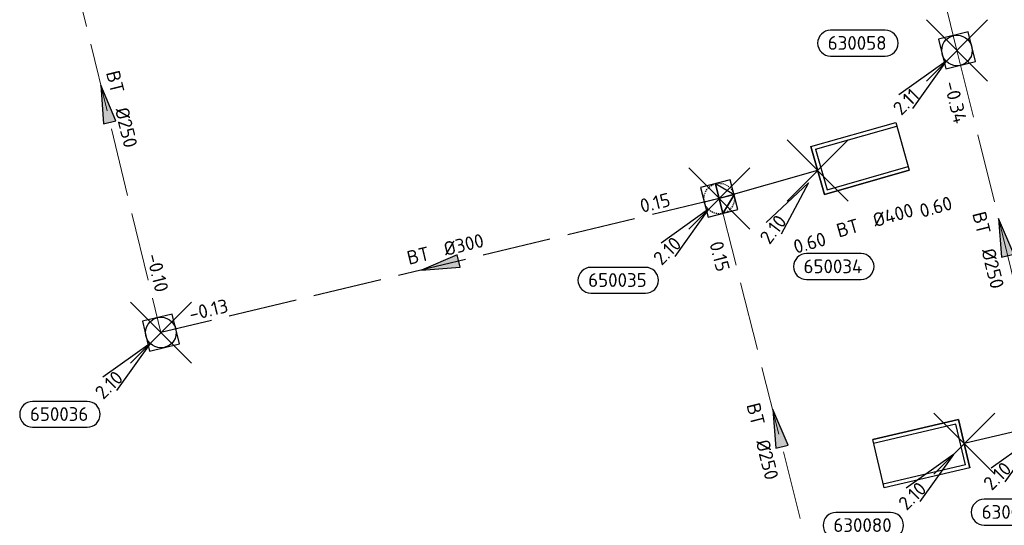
# Model space of a CAD drawing. Header units: metres. Extents: x 153343 to 157271, y 461673 to 467005.
# Tile 170 of 191: x 156922 to 157018, y 464461 to 464511. Entities that reach past the tile are written whole.
import ezdxf
from ezdxf.enums import TextEntityAlignment as Align

# ---------------------------------------------------------------- set-up
doc = ezdxf.new("R2010")
doc.units = ezdxf.units.M
doc.header["$LTSCALE"] = 0.75
doc.header["$PDMODE"] = 3
doc.header["$PDSIZE"] = 3
doc.linetypes.add('HIDDENX2', pattern=[0.75, 0.5, -0.25])
doc.linetypes.add('RI-HWA_BETON', pattern=[11.4, 9, -2.4])
doc.layers.get('0').update_dxf_attribs({"lineweight": 25})
doc.layers.get('defpoints').update_dxf_attribs({"lineweight": 25})
for name, color, linetype in [('B-OI-RI-HWA_OVERSTORTLEIDING_BETON_400-G', 151, 'Continuous'), ('B-OI-RI-HWA_PUTNUMMER-S @ 0.75', 151, 'Continuous'), ('B-OI-RI-HWA_RIOOLPUT_OVERSTORTPUT-S @ 0.75', 151, 'Continuous'), ('B-OI-RI-HWA_TRANSPORTLEIDING_BETON_300-G', 151, 'RI-HWA_BETON')]:
    doc.layers.add(name, color=color, linetype=linetype)
for name, color, linetype, lineweight in [('B-OI-RI-HWA_RIOOLPUT_INSPECTIEPUT-S', 151, 'Continuous', 25), ('B-OI-RI-HWA_STROOMRICHTING-S @ 0.75', 151, 'Continuous', 25), ('B-OI-RI-HWA_TRANSPORTLEIDING_BETON_250-G', 151, 'RI-HWA_BETON', 18), ('B-OI-RI-HWA_UITSTROOMBAK-S @ 0.75', 151, 'Continuous', 25)]:
    doc.layers.add(name, color=color, linetype=linetype, lineweight=lineweight)
for name, color, linetype, plot in [('inspectieput', 7, 'Continuous', False), ('overstortput extern', 7, 'Continuous', False), ('rwa lozingpunt_frontmuur', 7, 'Continuous', False)]:
    doc.layers.add(name, color=color, linetype=linetype, plot=plot)
doc.styles.add('NLCS-ISO', font='isocpeur.ttf')

# ---------------------------------------------------------------- blocks, each defined once
blk = doc.blocks.new('*U1917')
at = {"ltscale": 0.1}
blk.add_hatch(color=256, dxfattribs=at).paths.add_polyline_path([(-2.5, 0), (2.5, -0.83), (2.5, 0.83)])
at = {"ltscale": 0.1, "flags": 128}
blk.add_lwpolyline([(-2.5, 0), (2.5, -0.83), (2.5, 0.83)], close=True, dxfattribs=at)
at = {"ltscale": 0.1, "style": 'NLCS-ISO'}
for tag, p in [('BOBL', (-21.67, -3.24)), ('MAT', (-1, -3.74))]:
    blk.add_attdef(tag, text='', height=1.8, dxfattribs=at).set_placement(p, align=Align.BOTTOM_RIGHT)
for tag, p in [('BOBR', (20.73, -3.23)), ('DIA', (1, -3.74))]:
    blk.add_attdef(tag, text='', height=1.8, dxfattribs=at).set_placement(p, align=Align.BOTTOM_LEFT)
at = {"layer": 'defpoints', "ltscale": 0.1, "style": 'NLCS-ISO', "flags": 1}
blk.add_attdef('JVA', text='', height=1.8, dxfattribs=at).set_placement((0, -1), align=Align.TOP_CENTER)
blk = doc.blocks.new('*U1918')
at = {"ltscale": 0.1}
blk.add_hatch(color=256, dxfattribs=at).paths.add_polyline_path([(-2.5, 0), (2.5, -0.83), (2.5, 0.83)])
at = {"ltscale": 0.1, "flags": 128}
blk.add_lwpolyline([(-2.5, 0), (2.5, -0.83), (2.5, 0.83)], close=True, dxfattribs=at)
at = {"ltscale": 0.1, "style": 'NLCS-ISO'}
for tag, p in [('MAT', (-1, 0.5)), ('BOBL', (-28.27, 0))]:
    blk.add_attdef(tag, text='', height=1.8, dxfattribs=at).set_placement(p, align=Align.BOTTOM_RIGHT)
for tag, p in [('DIA', (1, 0.5)), ('BOBR', (27.32, -0.01))]:
    blk.add_attdef(tag, text='', height=1.8, dxfattribs=at).set_placement(p, align=Align.BOTTOM_LEFT)
at = {"layer": 'defpoints', "ltscale": 0.1, "style": 'NLCS-ISO', "flags": 1}
blk.add_attdef('JVA', text='', height=1.8, dxfattribs=at).set_placement((0, -1), align=Align.TOP_CENTER)
blk = doc.blocks.new('*U35')
at = {"ltscale": 0.1, "style": 'NLCS-ISO'}
for tag, p in [('MAT', (-1, 0.5)), ('BOBL', (-5.66, 0))]:
    blk.add_attdef(tag, text='', height=1.8, dxfattribs=at).set_placement(p, align=Align.BOTTOM_RIGHT)
for tag, p in [('DIA', (1, 0.5)), ('BOBR', (7.22, 0))]:
    blk.add_attdef(tag, text='', height=1.8, dxfattribs=at).set_placement(p, align=Align.BOTTOM_LEFT)
at = {"layer": 'defpoints', "ltscale": 0.1, "style": 'NLCS-ISO', "flags": 1}
blk.add_attdef('JVA', text='', height=1.8, dxfattribs=at).set_placement((0, -1), align=Align.TOP_CENTER)
blk = doc.blocks.new('*U1920')
at = {"ltscale": 0.1}
blk.add_hatch(color=256, dxfattribs=at).paths.add_polyline_path([(-2.5, 0), (2.5, -0.83), (2.5, 0.83)])
at = {"ltscale": 0.1, "flags": 128}
blk.add_lwpolyline([(-2.5, 0), (2.5, -0.83), (2.5, 0.83)], close=True, dxfattribs=at)
at = {"ltscale": 0.1, "style": 'NLCS-ISO'}
for tag, p in [('MAT', (-1, 0.5)), ('BOBL', (-21.49, 0))]:
    blk.add_attdef(tag, text='', height=1.8, dxfattribs=at).set_placement(p, align=Align.BOTTOM_RIGHT)
for tag, p in [('DIA', (1, 0.5)), ('BOBR', (20.54, -0.01))]:
    blk.add_attdef(tag, text='', height=1.8, dxfattribs=at).set_placement(p, align=Align.BOTTOM_LEFT)
at = {"layer": 'defpoints', "ltscale": 0.1, "style": 'NLCS-ISO', "flags": 1}
blk.add_attdef('JVA', text='', height=1.8, dxfattribs=at).set_placement((0, -1), align=Align.TOP_CENTER)
blk = doc.blocks.new('*U1849')
at = {"ltscale": 0.1}
blk.add_hatch(color=256, dxfattribs=at).paths.add_polyline_path([(-2.5, 0), (2.5, -0.83), (2.5, 0.83)])
at = {"ltscale": 0.1, "flags": 128}
blk.add_lwpolyline([(-2.5, 0), (2.5, -0.83), (2.5, 0.83)], close=True, dxfattribs=at)
at = {"ltscale": 0.1, "style": 'NLCS-ISO'}
for tag, p in [('BOBL', (-15.83, -3.24)), ('MAT', (-1, -3.74))]:
    blk.add_attdef(tag, text='', height=1.8, dxfattribs=at).set_placement(p, align=Align.BOTTOM_RIGHT)
for tag, p in [('BOBR', (14.88, -3.24)), ('DIA', (1, -3.74))]:
    blk.add_attdef(tag, text='', height=1.8, dxfattribs=at).set_placement(p, align=Align.BOTTOM_LEFT)
at = {"layer": 'defpoints', "ltscale": 0.1, "style": 'NLCS-ISO', "flags": 1}
blk.add_attdef('JVA', text='', height=1.8, dxfattribs=at).set_placement((0, -1), align=Align.TOP_CENTER)
blk = doc.blocks.new('B-SRI-PUT_OVERSTORT-SO')
at = {"ltscale": 0.1}
for p, q in [((0, 2), (-2, 0)), ((0, 2), (0, -2)), ((0, 2), (2, 0)), ((2, 0), (-2, 0))]:
    blk.add_line(p, q, dxfattribs=at)
at = {"lineweight": -3, "flags": 128}
blk.add_lwpolyline([(-2, -2), (2, -2), (2, 2), (-2, 2)], close=True, dxfattribs=at)
at = {"ltscale": 0.1, "flags": 128}
blk.add_lwpolyline([(0, 2), (-2, 0), (2, 0)], close=True, dxfattribs=at)
at = {"linetype": 'HIDDENX2', "lineweight": -3, "ltscale": 0.25}
blk.add_circle((0, 0), 2, dxfattribs=at)
blk = doc.blocks.new('*U241')
for q in [(-7.6, -5.83), (-5.83, -7.6)]:
    blk.add_line((-1.41, -1.41), q)
blk.add_lwpolyline([(-16.81, -12.39), (-9.65, -12.39, 1), (-9.65, -9.01), (-16.81, -9.01, 1)], format="xyb", close=True)
at = {"ltscale": 0.1, "style": 'NLCS-ISO'}
blk.add_attdef('PUTHGT', text='', height=1.8, rotation=45, dxfattribs=at).set_placement((-8.44, -8.48), align=Align.MIDDLE_LEFT)
blk.add_attdef('PUTNR', text='', height=1.8, dxfattribs=at).set_placement((-13.33, -8.87), align=Align.MIDDLE_CENTER)
blk = doc.blocks.new('SRI-UITSTROOMBAK-SO')
at = {"color": 7}
for p, q in [((-3.25, 11.56), (3.25, 11.56)), ((-3.25, 0), (-3.25, 11.56)), ((-2.75, 0.5), (-2.75, 11.56)), ((2.75, 0.5), (2.75, 11.56)), ((3.25, 0), (3.25, 11.56)), ((-3.25, 0), (3.25, 0)), ((-2.75, 0.5), (2.75, 0.5))]:
    blk.add_line(p, q, dxfattribs=at)
at = {"flags": 128}
blk.add_lwpolyline([(-3.25, 11.56), (3.25, 11.56), (3.25, 0), (-3.25, 0)], close=True, dxfattribs=at)
blk = doc.blocks.new('*U1032')
for q in [(-6.75, -6.8), (-4.77, -8.31)]:
    blk.add_line((-1.21, -1.59), q)
blk.add_lwpolyline([(-1.47, -14.27), (5.69, -14.27, 1), (5.69, -10.88), (-1.47, -10.88, 1)], format="xyb", close=True)
at = {"ltscale": 0.1, "style": 'NLCS-ISO'}
blk.add_attdef('PUTHGT', text='', height=1.8, rotation=52.6789, dxfattribs=at).set_placement((-7.23, -9.53), align=Align.MIDDLE_LEFT)
blk.add_attdef('PUTNR', text='', height=1.8, dxfattribs=at).set_placement((2, -10.74), align=Align.MIDDLE_CENTER)
blk = doc.blocks.new('B-SRI-PUT_HWA-SO')
at = {"lineweight": -3, "flags": 128}
blk.add_lwpolyline([(-2, -2), (2, -2), (2, 2), (-2, 2)], close=True, dxfattribs=at)
at = {"lineweight": -3}
blk.add_circle((0, 0), 2, dxfattribs=at)
blk = doc.blocks.new('*U1004')
for q in [(-7.6, -5.83), (-5.83, -7.6)]:
    blk.add_line((-1.41, -1.41), q)
blk.add_lwpolyline([(-8.53, -13.29), (-1.37, -13.29, 1), (-1.37, -9.9), (-8.53, -9.9, 1)], format="xyb", close=True)
at = {"ltscale": 0.1, "style": 'NLCS-ISO'}
blk.add_attdef('PUTHGT', text='', height=1.8, rotation=45, dxfattribs=at).set_placement((-8.44, -8.48), align=Align.MIDDLE_LEFT)
blk.add_attdef('PUTNR', text='', height=1.8, dxfattribs=at).set_placement((-5.05, -9.76), align=Align.MIDDLE_CENTER)
blk = doc.blocks.new('*U1005')
for q in [(-7.6, -5.83), (-5.83, -7.6)]:
    blk.add_line((-1.41, -1.41), q)
blk.add_lwpolyline([(-16.56, -0.74), (-9.4, -0.74, 1), (-9.4, 2.64), (-16.56, 2.64, 1)], format="xyb", close=True)
at = {"ltscale": 0.1, "style": 'NLCS-ISO'}
blk.add_attdef('PUTNR', text='', height=1.8, dxfattribs=at).set_placement((-13.08, 2.78), align=Align.MIDDLE_CENTER)
blk.add_attdef('PUTHGT', text='', height=1.8, rotation=45, dxfattribs=at).set_placement((-8.44, -8.48), align=Align.MIDDLE_LEFT)

msp = doc.modelspace()

# ---------------------------------------------------------------- linework, layer by layer
at = {"layer": 'B-OI-RI-HWA_OVERSTORTLEIDING_BETON_400-G', "transparency": 33554610}
for p, q in [((156999.92, 464495.97), (156990.25, 464493.22)), ((157022.68, 464471.12), (157014.33, 464469.16))]:
    msp.add_line(p, q, dxfattribs=at)
at = {"layer": 'B-OI-RI-HWA_TRANSPORTLEIDING_BETON_250-G', "transparency": 33554610}
for p, q in [((157004.38, 464544.85), (157013.61, 464507.76)), ((156924.47, 464524.99), (156935.4, 464480.06)), ((157013.61, 464507.76), (157022.68, 464471.12)), ((156990.25, 464493.22), (157001.68, 464448.13))]:
    msp.add_line(p, q, dxfattribs=at)
at = {"layer": 'B-OI-RI-HWA_TRANSPORTLEIDING_BETON_300-G', "transparency": 33554610}
msp.add_line((156990.25, 464493.22), (156935.4, 464480.06), dxfattribs=at)
at = {"layer": 'inspectieput', "color": 0, "transparency": 33554610}
for p in [(157013.61, 464507.76), (156935.4, 464480.06)]:
    msp.add_point(p, dxfattribs=at)
at = {"layer": 'overstortput extern', "color": 0, "transparency": 33554610}
msp.add_point((156990.25, 464493.22), dxfattribs=at)
at = {"layer": 'rwa lozingpunt_frontmuur', "color": 0, "transparency": 33554610}
for p in [(156999.92, 464495.97), (157014.33, 464469.16)]:
    msp.add_point(p, dxfattribs=at)

# ---------------------------------------------------------------- block references
at = {"layer": 'B-OI-RI-HWA_PUTNUMMER-S @ 0.75', "color": 0, "transparency": 33554610}
ref = msp.add_blockref('*U1005', (157013.61, 464507.76), dxfattribs=dict(at, xscale=0.75, yscale=0.75, zscale=0.75))
ref.add_attrib('PUTNR', '630058', dxfattribs={"layer": '0', "ltscale": 0.1, "height": 1.35, "style": 'NLCS-ISO'}).set_placement((157003.801, 464508.498), align=Align.MIDDLE_CENTER)
ref.add_attrib('PUTHGT', '2.11', dxfattribs={"layer": '0', "ltscale": 0.1, "height": 1.35, "rotation": 45, "style": 'NLCS-ISO'}).set_placement((157007.66, 464501.78), align=Align.MIDDLE_LEFT)
ref = msp.add_blockref('*U1032', (156999.92, 464495.97), dxfattribs=dict(at, xscale=0.75, yscale=0.75, zscale=0.75))
ref.add_attrib('PUTNR', '650034', dxfattribs={"layer": '0', "ltscale": 0.1, "height": 1.35, "style": 'NLCS-ISO'}).set_placement((157001.423, 464486.562), align=Align.MIDDLE_CENTER)
ref.add_attrib('PUTHGT', '2.10', dxfattribs={"layer": '0', "ltscale": 0.1, "height": 1.35, "rotation": 52.67889, "style": 'NLCS-ISO'}).set_placement((156994.658, 464489.034), align=Align.MIDDLE_LEFT)
ref = msp.add_blockref('*U241', (156990.25, 464493.22), dxfattribs=dict(at, xscale=0.75, yscale=0.75, zscale=0.75))
ref.add_attrib('PUTNR', '650035', dxfattribs={"layer": '0', "ltscale": 0.1, "height": 1.35, "style": 'NLCS-ISO'}).set_placement((156980.25, 464485.22), align=Align.MIDDLE_CENTER)
ref.add_attrib('PUTHGT', '2.10', dxfattribs={"layer": '0', "ltscale": 0.1, "height": 1.35, "rotation": 45, "style": 'NLCS-ISO'}).set_placement((156984.109, 464487.049), align=Align.MIDDLE_LEFT)
ref = msp.add_blockref('*U241', (156935.4, 464480.06), dxfattribs=dict(at, xscale=0.75, yscale=0.75, zscale=0.75))
ref.add_attrib('PUTNR', '650036', dxfattribs={"layer": '0', "ltscale": 0.1, "height": 1.35, "style": 'NLCS-ISO'}).set_placement((156925.4, 464472.06), align=Align.MIDDLE_CENTER)
ref.add_attrib('PUTHGT', '2.10', dxfattribs={"layer": '0', "ltscale": 0.1, "height": 1.35, "rotation": 45, "style": 'NLCS-ISO'}).set_placement((156929.259, 464473.889), align=Align.MIDDLE_LEFT)
ref = msp.add_blockref('*U1004', (157022.68, 464471.12), dxfattribs=dict(at, xscale=0.75, yscale=0.75, zscale=0.75))
ref.add_attrib('PUTNR', '630079', dxfattribs={"layer": '0', "ltscale": 0.1, "height": 1.35, "style": 'NLCS-ISO'}).set_placement((157018.893, 464462.447), align=Align.MIDDLE_CENTER)
ref.add_attrib('PUTHGT', '2.10', dxfattribs={"layer": '0', "ltscale": 0.1, "height": 1.35, "rotation": 45, "style": 'NLCS-ISO'}).set_placement((157016.539, 464464.949), align=Align.MIDDLE_LEFT)
ref = msp.add_blockref('*U241', (157014.33, 464469.16), dxfattribs=dict(at, xscale=0.75, yscale=0.75, zscale=0.75))
ref.add_attrib('PUTNR', '630080', dxfattribs={"layer": '0', "ltscale": 0.1, "height": 1.35, "style": 'NLCS-ISO'}).set_placement((157004.33, 464461.16), align=Align.MIDDLE_CENTER)
ref.add_attrib('PUTHGT', '2.10', dxfattribs={"layer": '0', "ltscale": 0.1, "height": 1.35, "rotation": 45, "style": 'NLCS-ISO'}).set_placement((157008.189, 464462.989), align=Align.MIDDLE_LEFT)
at = {"layer": 'B-OI-RI-HWA_RIOOLPUT_INSPECTIEPUT-S', "transparency": 33554610}
for p, xscale, yscale, zscale, rotation in [((157013.61, 464507.76), 0.749999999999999, 0.749999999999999, 0.749999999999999, 283.9037083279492), ((156935.4, 464480.06), 0.75, 0.75, 0.75, 13.49178241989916)]:
    msp.add_blockref('B-SRI-PUT_HWA-SO', p, dxfattribs=dict(at, xscale=xscale, yscale=yscale, zscale=zscale, rotation=rotation))
at = {"layer": 'B-OI-RI-HWA_RIOOLPUT_OVERSTORTPUT-S @ 0.75', "color": 0, "transparency": 33554610, "xscale": 0.75, "yscale": 0.75, "zscale": 0.75, "rotation": 284.2244504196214}
msp.add_blockref('B-SRI-PUT_OVERSTORT-SO', (156990.25, 464493.22), dxfattribs=at)
at = {"layer": 'B-OI-RI-HWA_STROOMRICHTING-S @ 0.75', "color": 0, "transparency": 33554610, "xscale": 0.75, "yscale": 0.75, "zscale": 0.75}
for name, p, rotation, values in [('*U1920', (156929.935, 464502.525), 283.6726087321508, {'MAT': 'BT', 'DIA': '%%c250', 'BOBL': '-0.36', 'BOBR': '-0.10'}), ('*U1849', (157018.145, 464489.44), 283.9037083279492, {'MAT': 'BT', 'DIA': '%%c250', 'BOBL': '-0.34', 'BOBR': '-0.19'}), ('*U1918', (156962.825, 464486.64), 13.49178241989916, {'MAT': 'BT', 'DIA': '%%c300', 'BOBL': '-0.13', 'BOBR': '0.15'}), ('*U35', (157005.066, 464489.438), 15.87494068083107, {'MAT': 'BT', 'DIA': '%%c400', 'BOBL': '0.60', 'BOBR': '0.60'}), ('*U1917', (156995.965, 464470.675), 284.2244504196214, {'MAT': 'BT', 'DIA': '%%c250', 'BOBL': '0.15', 'BOBR': '0.39'})]:
    msp.add_blockref(name, p, dxfattribs=dict(at, rotation=rotation)).add_auto_attribs(values)
at = {"layer": 'B-OI-RI-HWA_UITSTROOMBAK-S @ 0.75', "color": 0, "transparency": 33554610, "xscale": 0.75, "yscale": 0.75, "zscale": 0.75}
for p, rotation in [((156999.92, 464495.97), 285.8749406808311), ((157014.33, 464469.16), 103.2099193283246)]:
    msp.add_blockref('SRI-UITSTROOMBAK-SO', p, dxfattribs=dict(at, rotation=rotation))

doc.saveas('drawing.dxf')
